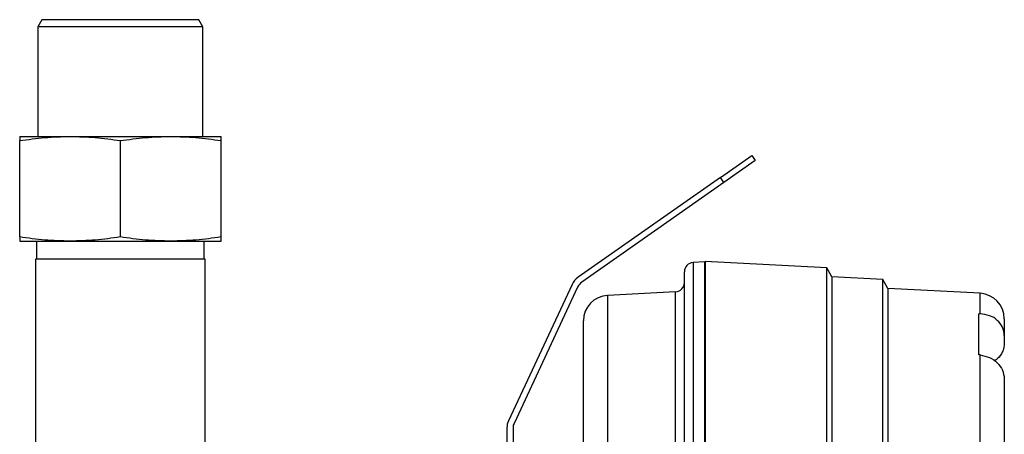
# Model space of a CAD drawing. Header units: millimetres. Extents: x -463 to 677, y -55 to 704.
# Tile 2 of 10: x -463 to -218, y 142 to 245. Entities that reach past the tile are written whole.
import ezdxf

# ---------------------------------------------------------------- set-up
doc = ezdxf.new("R2010")
doc.units = ezdxf.units.MM

msp = doc.modelspace()

# ---------------------------------------------------------------- linework, layer by layer
at = {"color": 7, "linetype": 'Continuous', "lineweight": 25}
for p, q in [((-457.0843, 244.6736), (-458.0843, 242.9416)), ((-454.4718, 244.6736), (-457.0843, 244.6736)), ((-418.0843, 244.6736), (-454.4718, 244.6736)), ((-417.0843, 242.9416), (-418.0843, 244.6736)), ((-458.0843, 242.9416), (-458.0843, 215.6736)), ((-455.3378, 242.9416), (-458.0843, 242.9416)), ((-417.0843, 242.9416), (-455.3378, 242.9416)), ((-417.0843, 215.6736), (-417.0843, 242.9416)), ((-462.5843, 215.6736), (-450.0843, 215.6736)), ((-450.0843, 215.6736), (-425.0843, 215.6736)), ((-425.0843, 215.6736), (-412.5843, 215.6736)), ((-462.5843, 190.7099), (-462.5843, 214.6373)), ((-437.5843, 190.7099), (-437.5843, 214.6373)), ((-412.5843, 190.7099), (-412.5843, 214.6373)), ((-288.5805, 205.4531), (-280.778, 210.9164)), ((-280.778, 210.9164), (-279.9039, 209.6681)), ((-279.9039, 209.6681), (-287.7063, 204.2047)), ((-288.5805, 205.4531), (-323.8842, 180.7332)), ((-287.7063, 204.2047), (-288.5805, 205.4531)), ((-287.7063, 204.2047), (-323.0101, 179.4848)), ((-462.5843, 189.6736), (-450.0843, 189.6736)), ((-458.4253, 189.6736), (-458.4253, 185.1922)), ((-450.0843, 189.6736), (-425.0843, 189.6736)), ((-425.0843, 189.6736), (-412.5843, 189.6736)), ((-416.7433, 185.1922), (-416.7433, 189.6736)), ((-458.6643, 185.1922), (-458.6643, 4.1922)), ((-437.5843, 185.1922), (-458.6643, 185.1922)), ((-416.5043, 185.1922), (-437.5843, 185.1922)), ((-416.5043, 136.2116), (-416.5043, 185.1922)), ((-292.4328, 184.5187), (-295.3464, 184.366)), ((-292.4328, 47.9791), (-292.4328, 184.5187)), ((-262.1574, 183.016), (-292.3553, 184.5986)), ((-292.3553, 184.5986), (-292.3553, 25.8486)), ((-297.5128, 62.8944), (-297.5128, 182.0832)), ((-260.872, 180.7896), (-262.1574, 183.016)), ((-262.1574, 27.4312), (-262.1574, 183.016)), ((-325.4055, 178.9202), (-341.2035, 145.0411)), ((-292.3553, 179.5186), (-292.4328, 179.5186)), ((-260.872, 180.7896), (-260.872, 29.6576)), ((-248.2231, 180.1257), (-260.872, 180.7886)), ((-246.9528, 177.9255), (-248.2231, 180.1257)), ((-248.2231, 30.3215), (-248.2231, 180.1257)), ((-324.0243, 178.2761), (-339.8223, 144.3971)), ((-299.6791, 177.0937), (-316.5776, 176.2081)), ((-246.9528, 177.9255), (-246.9528, 32.5217)), ((-224.078, 176.7196), (-246.9528, 177.9184)), ((-224.4103, 161.4478), (-224.4103, 171.6078)), ((-322.5953, 63.9798), (-322.5953, 169.8668)), ((-218.0603, 170.3783), (-218.0603, 166.2387)), ((-218.0603, 166.2387), (-218.0603, 164.3324)), ((-224.078, 115.4127), (-224.078, 161.4144)), ((-218.0603, 155.5231), (-218.0603, 115.9392)), ((-341.5843, 143.3236), (-341.5843, 27.8402)), ((-340.0603, 143.3236), (-340.0603, 27.8402))]:
    msp.add_line(p, q, dxfattribs=at)
at = {"color": 8, "linetype": 'Continuous', "lineweight": 25}
for p, q in [((-295.3464, 184.366), (-295.3464, 61.6372)), ((-316.5776, 176.2081), (-316.5776, 64.0479)), ((-299.6791, 64.1976), (-299.6791, 177.0937)), ((-224.078, 171.6035), (-224.078, 176.7196))]:
    msp.add_line(p, q, dxfattribs=at)
at = {"color": 7, "linetype": 'Continuous', "lineweight": 25}
for centre, radius, start, end in [((-295.2268, 182.0832), 2.286, 93, 180), ((-321.2618, 176.988), 4.572, 125, 155), ((-321.2618, 176.988), 3.048, 125, 155), ((-299.7988, 179.3765), 2.286, 273, 0), ((-316.2453, 169.8668), 6.35, 93, 180), ((-224.4103, 170.3783), 6.35, 0, 87), ((-337.5203, 143.3236), 4.064, 155, 180), ((-337.5203, 143.3236), 2.54, 155, 180)]:
    msp.add_arc(centre, radius, start, end, dxfattribs=at)
for centre, major_axis, start_param, end_param in [((-1169.2015, 68.9744), (1383.3493, 60.7368), 0.81598603, 0.81631497), ((-1169.2015, 141.4729), (1383.3493, -60.7368), 0.82130325, 0.82163219)]:
    msp.add_ellipse(centre, major_axis=major_axis, ratio=0.06055304, start_param=start_param, end_param=end_param, dxfattribs=at)
for points, knots in [([(-462.5843, 214.6373), (-460.5129, 214.9311), (-456.3613, 215.52), (-452.1795, 215.6223), (-450.0843, 215.6736)], [0, 0, 0, 0, 0.49896316, 1, 1, 1, 1]), ([(-462.5843, 215.6736), (-462.5843, 215.6228), (-462.5843, 215.5209), (-462.5843, 214.9323), (-462.5843, 214.6373)], [0, 0, 0, 0, 0.49879082, 1, 1, 1, 1]), ([(-450.0843, 215.6736), (-447.9985, 215.6228), (-443.8167, 215.5209), (-439.6651, 214.9323), (-437.5843, 214.6373)], [0, 0, 0, 0, 0.49879082, 1, 1, 1, 1]), ([(-437.5843, 214.6373), (-435.5129, 214.9311), (-431.3613, 215.52), (-427.1795, 215.6223), (-425.0843, 215.6736)], [0, 0, 0, 0, 0.498963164, 1, 1, 1, 1]), ([(-425.0843, 215.6736), (-422.9985, 215.6228), (-418.8167, 215.5209), (-414.6651, 214.9323), (-412.5843, 214.6373)], [0, 0, 0, 0, 0.49879082, 1, 1, 1, 1]), ([(-412.5843, 214.6373), (-412.5843, 214.9311), (-412.5843, 215.52), (-412.5843, 215.6223), (-412.5843, 215.6736)], [0, 0, 0, 0, 0.49896316, 1, 1, 1, 1]), ([(-450.0843, 189.6736), (-452.1701, 189.7244), (-456.3519, 189.8263), (-460.5035, 190.4149), (-462.5843, 190.7099)], [0, 0, 0, 0, 0.49879082, 1, 1, 1, 1]), ([(-462.5843, 190.7099), (-462.5843, 190.4161), (-462.5843, 189.8272), (-462.5843, 189.7249), (-462.5843, 189.6736)], [0, 0, 0, 0, 0.49896317, 1, 1, 1, 1]), ([(-437.5843, 190.7099), (-439.6558, 190.4161), (-443.8073, 189.8272), (-447.9891, 189.7249), (-450.0843, 189.6736)], [0, 0, 0, 0, 0.49896317, 1, 1, 1, 1]), ([(-425.0843, 189.6736), (-427.1701, 189.7244), (-431.3519, 189.8263), (-435.5035, 190.4149), (-437.5843, 190.7099)], [0, 0, 0, 0, 0.498790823, 1, 1, 1, 1]), ([(-412.5843, 190.7099), (-414.6558, 190.4161), (-418.8073, 189.8272), (-422.9891, 189.7249), (-425.0843, 189.6736)], [0, 0, 0, 0, 0.498963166, 1, 1, 1, 1]), ([(-412.5843, 189.6736), (-412.5843, 189.7244), (-412.5843, 189.8263), (-412.5843, 190.4149), (-412.5843, 190.7099)], [0, 0, 0, 0, 0.49879082, 1, 1, 1, 1]), ([(-218.0603, 166.2387), (-218.1509, 166.9409), (-218.3316, 168.3423), (-219.6918, 170.0946), (-221.667, 171.3282), (-223.2733, 171.5116), (-224.078, 171.6035)], [0, 0, 0, 0, 0.25050673, 0.49990493, 0.74946445, 1, 1, 1, 1]), ([(-218.0603, 164.3324), (-218.0867, 163.939), (-218.1372, 163.1856), (-218.6381, 161.8692), (-219.3725, 160.679), (-220.2515, 160.1312), (-220.5375, 159.953)], [0, 0, 0, 0, 0.23528634, 0.45072247, 0.82127568, 1, 1, 1, 1]), ([(-224.078, 161.4144), (-223.2736, 161.2522), (-221.6685, 160.9286), (-219.6932, 159.5233), (-218.3329, 157.6518), (-218.1513, 156.2338), (-218.0603, 155.5231)], [0, 0, 0, 0, 0.25043842, 0.49978132, 0.74928095, 1, 1, 1, 1])]:
    msp.add_open_spline(points, degree=3, knots=knots, dxfattribs=at)

doc.saveas('drawing.dxf')
